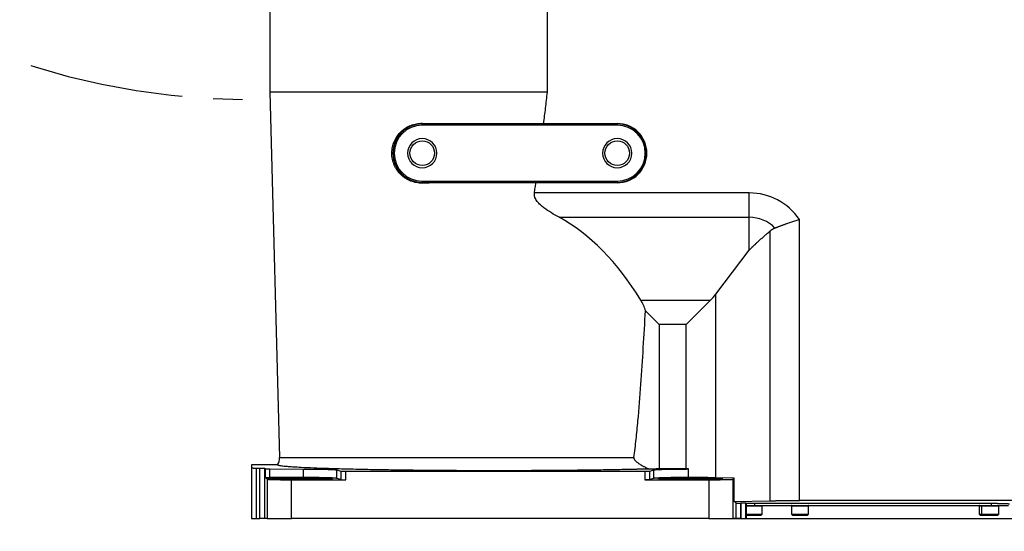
# Model space of a CAD drawing. Extents: x 0 to 841, y 0 to 594.
# Tile 45 of 65: x 662 to 702, y 297 to 318. Entities that reach past the tile are written whole.
import ezdxf

# ---------------------------------------------------------------- set-up
doc = ezdxf.new("R2010")
doc.units = 0
doc.linetypes.add('CENTER', pattern=[10.16, 6.35, -1.27, 1.27, -1.27])
doc.layers.get('0').update_dxf_attribs({"linetype": 'CONTINUOUS'})
doc.styles.add('SLDTEXTSTYLE1', font='TXT', dxfattribs={"width": 0.75})
doc.dimstyles.new('SLDDIMSTYLE0', dxfattribs={"dimtxt": 3.5, "dimasz": 3.556, "dimexe": 0, "dimexo": 0.0625, "dimgap": 0.875, "dimtad": 1, "dimdec": 1, "dimlfac": 10, "dimrnd": 1e-09, "dimzin": 12, "dimtxsty": 'SLDTEXTSTYLE1', "dimsah": 1, "dimcen": 0, "dimazin": 3, "dimtfac": 1, "dimtdec": 1, "dimtofl": 0, "dimtmove": 0, "dimatfit": 3, "dimtolj": 1, "dimtzin": 12})
doc.dimstyles.new('SLDDIMSTYLE1', dxfattribs={"dimtxt": 3.5, "dimasz": 3.556, "dimexe": 0, "dimexo": 0.0625, "dimgap": 0.875, "dimtad": 1, "dimdec": 4, "dimlfac": 10, "dimzin": 12, "dimtxsty": 'SLDTEXTSTYLE1', "dimsah": 1, "dimcen": 0.09, "dimazin": 3, "dimtfac": 1, "dimtofl": 0, "dimtmove": 0, "dimatfit": 3, "dimtolj": 1, "dimtzin": 12})
doc.dimstyles.new('SLDDIMSTYLE3', dxfattribs={"dimtxt": 3.5, "dimasz": 3.556, "dimexe": 0, "dimexo": 0.0625, "dimgap": 0.875, "dimtad": 1, "dimdec": 1, "dimlfac": 10, "dimrnd": 1e-09, "dimzin": 12, "dimtxsty": 'SLDTEXTSTYLE1', "dimsah": 1, "dimcen": 0.09, "dimazin": 3, "dimtfac": 1, "dimtdec": 1, "dimtofl": 0, "dimtmove": 0, "dimatfit": 3, "dimtolj": 1, "dimtzin": 12})
doc.dimstyles.new('SLDDIMSTYLE4', dxfattribs={"dimtxt": 3.5, "dimasz": 3.556, "dimexe": 0, "dimexo": 0.0625, "dimgap": 0.875, "dimtad": 1, "dimlfac": 10, "dimrnd": 1e-09, "dimzin": 12, "dimtxsty": 'SLDTEXTSTYLE1', "dimsah": 1, "dimcen": 0.09, "dimazin": 3, "dimtfac": 1, "dimtofl": 0, "dimtmove": 0, "dimatfit": 3, "dimtolj": 1, "dimtzin": 12})
doc.dimstyles.new('SLDDIMSTYLE5', dxfattribs={"dimtxt": 3.5, "dimasz": 3.556, "dimexe": 0, "dimexo": 0.0625, "dimgap": 0.875, "dimtad": 1, "dimdec": 1, "dimlfac": 10, "dimrnd": 1e-09, "dimzin": 12, "dimtxsty": 'SLDTEXTSTYLE1', "dimsah": 1, "dimcen": 0.09, "dimazin": 3, "dimtfac": 1, "dimtofl": 0, "dimtmove": 0, "dimatfit": 3, "dimtolj": 1, "dimtzin": 12})

# ---------------------------------------------------------------- blocks, each defined once
blk = doc.blocks.new('_D')
at = {"color": 2, "linetype": 'CONTINUOUS'}
for q in [(671.459, 344.238), (521.278, 303.997)]:
    blk.add_line((545.831, 310.576), q, dxfattribs=at)
blk.add_solid([(545.831, 310.576), (542.298, 310.024), (542.495, 309.288)], dxfattribs=at)
at = {"color": 2, "linetype": 'CONTINUOUS', "insert": (520.111, 308.355, 0.01), "char_height": 3.5, "attachment_point": 1, "rotation": 15, "style": 'SLDTEXTSTYLE1'}
blk.add_mtext('R1300.6', dxfattribs=at)
blk = doc.blocks.new('_D_1')
at = {"color": 2, "linetype": 'CONTINUOUS'}
for p, q in [((671.459, 425.396), (671.459, 506.849)), ((578.786, 251.565), (556.476, 229.255))]:
    blk.add_line(p, q, dxfattribs=at)
blk.add_arc((671.459, 344.238), 161.611, 90, 225, dxfattribs=at)
for points in [[(671.459, 505.849), (667.899, 506.191), (667.908, 505.429)], [(557.183, 229.962), (554.969, 232.77), (554.424, 232.237)]]:
    blk.add_solid(points, dxfattribs=at)
at = {"color": 2, "linetype": 'CONTINUOUS', "char_height": 3.5, "attachment_point": 1, "rotation": 73.555, "style": 'SLDTEXTSTYLE1'}
for s, insert in [('135°', (510.989, 387.395, 0.01)), ('-', (510.55, 385.907, 0.01))]:
    blk.add_mtext(s, dxfattribs=dict(at, insert=insert))
blk = doc.blocks.new('_D_4')
at = {"color": 2, "linetype": 'CONTINUOUS'}
for p, q in [((737.387, 317.518), (799.11, 317.518)), ((798.11, 317.518), (798.11, 297.038)), ((692.747, 297.038), (799.11, 297.038))]:
    blk.add_line(p, q, dxfattribs=at)
for points in [[(798.11, 317.518), (797.729, 313.962), (798.491, 313.962)], [(798.11, 297.038), (798.491, 300.594), (797.729, 300.594)]]:
    blk.add_solid(points, dxfattribs=at)
at = {"color": 2, "linetype": 'CONTINUOUS', "insert": (793.598, 300.911, 0.01), "char_height": 3.5, "attachment_point": 1, "rotation": 90, "style": 'SLDTEXTSTYLE1'}
blk.add_mtext('204.8', dxfattribs=at)
blk = doc.blocks.new('_D_11')
at = {"color": 2, "linetype": 'CONTINUOUS'}
for p, q in [((692.747, 297.038), (811.11, 297.038)), ((810.11, 254.188), (810.11, 297.038)), ((674.341, 254.188), (811.11, 254.188))]:
    blk.add_line(p, q, dxfattribs=at)
for points in [[(810.11, 297.038), (809.729, 293.482), (810.491, 293.482)], [(810.11, 254.188), (810.491, 257.744), (809.729, 257.744)]]:
    blk.add_solid(points, dxfattribs=at)
at = {"color": 2, "linetype": 'CONTINUOUS', "insert": (805.598, 269.219, 0.01), "char_height": 3.5, "attachment_point": 1, "rotation": 90, "style": 'SLDTEXTSTYLE1'}
blk.add_mtext('428.5', dxfattribs=at)
blk = doc.blocks.new('_D_12')
at = {"color": 2, "linetype": 'CONTINUOUS'}
for p, q in [((692.747, 297.038), (823.11, 297.038)), ((822.11, 233.216), (822.11, 297.038)), ((626.497, 233.216), (823.11, 233.216))]:
    blk.add_line(p, q, dxfattribs=at)
for points in [[(822.11, 297.038), (821.729, 293.482), (822.491, 293.482)], [(822.11, 233.216), (822.491, 236.772), (821.729, 236.772)]]:
    blk.add_solid(points, dxfattribs=at)
at = {"color": 2, "linetype": 'CONTINUOUS', "insert": (817.598, 256.434, 0.01), "char_height": 3.5, "attachment_point": 1, "rotation": 90, "style": 'SLDTEXTSTYLE1'}
blk.add_mtext('638.3', dxfattribs=at)
blk = doc.blocks.new('_D_13')
at = {"color": 2, "linetype": 'CONTINUOUS'}
for p, q in [((672.459, 474.298), (823.11, 474.298)), ((822.11, 474.298), (822.11, 297.038)), ((691.223, 297.038), (823.11, 297.038))]:
    blk.add_line(p, q, dxfattribs=at)
for points in [[(822.11, 474.298), (821.729, 470.742), (822.491, 470.742)], [(822.11, 297.038), (822.491, 300.594), (821.729, 300.594)]]:
    blk.add_solid(points, dxfattribs=at)
at = {"color": 2, "linetype": 'CONTINUOUS', "insert": (817.598, 411.728, 0.01), "char_height": 3.5, "attachment_point": 1, "rotation": 90, "style": 'SLDTEXTSTYLE1'}
blk.add_mtext('1772.6', dxfattribs=at)
blk = doc.blocks.new('_D_19')
at = {"color": 2, "linetype": 'CONTINUOUS'}
for p, q in [((683.347, 344.238), (811.11, 344.238)), ((810.11, 297.038), (810.11, 344.238)), ((692.747, 297.038), (811.11, 297.038))]:
    blk.add_line(p, q, dxfattribs=at)
for points in [[(810.11, 344.238), (809.729, 340.682), (810.491, 340.682)], [(810.11, 297.038), (810.491, 300.594), (809.729, 300.594)]]:
    blk.add_solid(points, dxfattribs=at)
at = {"color": 2, "linetype": 'CONTINUOUS', "insert": (805.598, 314.207, -0.425), "char_height": 3.5, "attachment_point": 1, "rotation": 90, "style": 'SLDTEXTSTYLE1'}
blk.add_mtext('472', dxfattribs=at)

msp = doc.modelspace()

# ---------------------------------------------------------------- linework, layer by layer
at = {"color": 7, "linetype": 'CONTINUOUS'}
for p, q in [((672.209403, 321.738075), (672.209403, 314.538075)), ((683.595404, 314.538075), (683.595404, 321.668075)), ((672.209403, 314.538075), (672.602208, 299.537472)), ((683.595404, 314.538075), (672.209403, 314.538075)), ((678.459403, 313.23982), (678.459403, 313.265496)), ((678.459403, 313.188075), (678.459403, 313.23982)), ((686.459403, 313.23982), (678.459403, 313.23982)), ((686.459403, 313.188075), (678.459403, 313.188075)), ((683.444929, 313.255535), (686.459403, 313.255535)), ((686.459403, 313.255535), (686.459403, 313.23982)), ((686.459403, 313.23982), (686.459403, 313.188075)), ((678.459403, 310.888075), (686.459403, 310.888075)), ((678.459403, 310.83633), (678.459403, 310.888075)), ((678.459403, 310.83633), (686.459403, 310.83633)), ((678.459403, 310.808276), (678.459403, 310.83633)), ((686.459403, 310.820614), (683.124063, 310.820614)), ((686.459403, 310.888075), (686.459403, 310.83633)), ((686.459403, 310.83633), (686.459403, 310.820614)), ((691.879403, 310.403973), (683.062992, 310.403973)), ((691.879403, 309.403973), (691.879403, 310.403973)), ((684.075641, 309.403973), (691.879403, 309.403973)), ((691.879403, 308.054514), (691.879403, 309.403973)), ((693.932264, 297.773748), (693.932264, 309.316136)), ((692.723371, 308.83231), (692.723371, 297.763098)), ((690.500493, 306.242387), (691.879403, 308.054514)), ((690.500493, 298.707216), (690.500493, 306.242387)), ((687.432019, 306.002049), (690.291601, 306.002049)), ((690.291601, 306.002049), (689.291601, 305.002049)), ((688.186631, 305.002049), (687.619726, 305.568955)), ((688.186631, 305.002049), (688.186631, 299.067866)), ((689.291601, 305.002049), (688.186631, 305.002049)), ((689.291601, 299.067866), (689.291601, 305.002049)), ((672.522578, 299.237886), (671.459403, 299.237886)), ((671.459403, 299.237886), (671.459403, 299.237698)), ((671.459403, 299.237698), (671.459403, 299.112382)), ((672.522578, 299.237698), (671.459403, 299.237698)), ((671.459403, 299.112382), (671.459403, 297.038075)), ((671.659403, 299.107145), (671.795501, 299.107145)), ((671.659403, 297.038075), (671.659403, 299.107145)), ((671.795501, 297.038075), (671.795501, 299.107145)), ((671.995433, 299.102045), (672.021505, 299.075972)), ((671.995433, 297.038075), (671.995433, 299.102045)), ((672.021505, 299.075972), (672.021505, 298.725972)), ((672.204006, 299.070892), (673.590137, 299.067717)), ((672.204006, 298.720892), (672.204006, 299.070892)), ((673.590137, 298.717717), (673.590137, 299.067717)), ((674.953695, 299.032011), (675.124137, 298.980996)), ((674.953695, 298.682011), (674.953695, 299.032011)), ((675.124137, 298.980996), (675.124137, 298.630996)), ((675.323376, 298.626215), (675.323376, 298.976215)), ((675.323376, 298.976215), (687.59543, 298.976215)), ((687.59543, 298.976215), (687.59543, 298.626215)), ((687.794669, 298.980996), (687.965111, 299.032011)), ((687.794669, 298.630996), (687.794669, 298.980996)), ((687.965111, 298.682011), (687.965111, 299.032011)), ((689.291601, 299.067866), (688.186631, 299.067866)), ((689.381529, 298.717813), (689.381529, 299.067813)), ((672.021505, 298.725972), (672.095762, 298.651716)), ((672.095762, 298.651716), (672.095762, 297.038075)), ((673.590137, 298.717717), (672.204006, 298.720892)), ((673.095419, 297.038075), (673.095419, 298.626215)), ((673.095419, 298.626215), (675.323376, 298.626215)), ((675.124137, 298.630996), (674.953695, 298.682011)), ((687.59543, 298.626215), (690.223387, 298.626215)), ((687.965111, 298.682011), (687.794669, 298.630996)), ((690.223387, 298.626215), (690.223387, 297.038075)), ((691.263387, 298.692059), (690.500493, 298.707216)), ((691.223044, 298.651716), (691.263387, 298.692059)), ((691.223044, 297.038075), (691.223044, 298.651716)), ((691.263387, 297.734091), (691.263387, 298.692059)), ((691.263387, 297.734091), (692.723371, 297.763098)), ((691.323373, 297.674104), (691.263387, 297.734091)), ((703.159403, 297.773748), (693.932264, 297.773748)), ((691.323373, 297.674104), (691.323373, 297.038075)), ((691.523305, 297.669004), (691.533642, 297.669004)), ((691.523305, 297.669004), (691.523305, 297.038075)), ((691.533642, 297.669004), (691.533642, 297.038075)), ((691.747138, 297.65034), (691.733574, 297.663904)), ((691.733574, 297.038075), (691.733574, 297.663904)), ((691.747138, 297.65034), (691.747138, 297.038075)), ((691.747138, 297.568075), (692.109403, 297.568075)), ((702.059403, 297.650674), (691.859403, 297.650674)), ((692.109403, 297.568075), (701.809403, 297.568075)), ((692.409403, 297.208075), (692.409403, 297.558075)), ((693.609403, 297.558075), (693.609403, 297.208075)), ((694.309403, 297.208075), (694.309403, 297.558075)), ((701.309403, 297.558075), (701.309403, 297.208075)), ((701.409403, 297.558075), (701.409403, 297.208075)), ((701.809403, 297.568075), (702.509403, 297.568075)), ((702.109403, 297.208075), (702.109403, 297.558075)), ((671.459403, 297.038075), (671.659403, 297.038075)), ((671.659403, 297.038075), (671.795501, 297.038075)), ((671.995433, 297.038075), (671.795501, 297.038075)), ((672.095762, 297.038075), (671.995433, 297.038075)), ((672.095762, 297.038075), (673.095419, 297.038075)), ((690.223387, 297.038075), (673.095419, 297.038075)), ((690.223387, 297.038075), (691.223044, 297.038075)), ((691.323373, 297.038075), (691.223044, 297.038075)), ((691.523305, 297.038075), (691.323373, 297.038075)), ((691.523305, 297.038075), (691.533642, 297.038075)), ((691.533642, 297.038075), (691.733574, 297.038075)), ((691.747138, 297.038075), (691.733574, 297.038075)), ((691.747138, 297.208075), (692.409403, 297.208075)), ((691.747138, 297.17034), (691.749403, 297.168075)), ((691.749403, 297.168075), (692.059403, 297.168075)), ((692.059403, 297.168075), (692.369403, 297.168075)), ((692.369403, 297.168075), (692.409403, 297.208075)), ((693.609403, 297.208075), (693.649403, 297.168075)), ((693.609403, 297.208075), (694.309403, 297.208075)), ((693.649403, 297.168075), (693.959403, 297.168075)), ((693.959403, 297.168075), (694.269403, 297.168075)), ((694.269403, 297.168075), (694.309403, 297.208075)), ((701.309403, 297.208075), (701.349403, 297.168075)), ((701.309403, 297.208075), (701.409403, 297.208075)), ((701.349403, 297.168075), (701.449403, 297.168075)), ((701.409403, 297.208075), (701.449403, 297.168075)), ((701.409403, 297.208075), (702.109403, 297.208075)), ((701.449403, 297.168075), (701.759403, 297.168075)), ((701.759403, 297.168075), (702.069403, 297.168075)), ((702.069403, 297.168075), (702.109403, 297.208075))]:
    msp.add_line(p, q, dxfattribs=at)
at = {"color": 8, "linetype": 'CONTINUOUS'}
for p, q in [((672.602208, 299.537472), (687.139631, 299.537472)), ((691.747138, 297.558075), (692.409403, 297.558075)), ((692.109403, 297.568075), (692.109403, 297.650674)), ((693.609403, 297.558075), (694.309403, 297.558075)), ((701.309403, 297.558075), (701.409403, 297.558075)), ((701.409403, 297.558075), (702.109403, 297.558075)), ((701.809403, 297.568075), (701.809403, 297.650674))]:
    msp.add_line(p, q, dxfattribs=at)
at = {"color": 7, "linetype": 'CONTINUOUS'}
for centre in [(678.459403, 312.038075), (686.459403, 312.038075)]:
    msp.add_circle(centre, 0.5053, dxfattribs=at)
at = {"color": 1, "linetype": 'CONTINUOUS'}
for centre, radius, start, end in [((671.459403, 344.238075), 130.06, 35, 225), ((721.06835, 299.98729), 66.147, 169.29094437, 223.81922964)]:
    msp.add_arc(centre, radius, start, end, dxfattribs=at)
at = {"color": 2, "linetype": 'CENTER'}
msp.add_arc((671.459403, 344.238075), 29.9995, 97.1880642, 269.2752867, dxfattribs=at)
at = {"color": 7, "linetype": 'CONTINUOUS'}
for centre, radius, start, end in [((678.459403, 312.038075), 1.201745, 90, 270), ((678.459403, 312.038075), 1.15, 90, 270), ((686.459403, 312.038075), 1.21746, 270, 90), ((686.459403, 312.038075), 1.201745, 270, 90), ((686.459403, 312.038075), 1.15, 270, 90), ((678.459403, 312.038075), 0.6, 0, 180), ((686.459403, 312.038075), 0.6, 0, 180), ((678.459403, 312.038075), 0.6, 180, 0), ((686.459403, 312.038075), 0.6, 180, 0), ((691.879403, 307.923075), 1.480898, 44.6868608, 90), ((672.052396, 299.523075), 0.55, 328.7716491, 1.5), ((692.399403, 297.558075), 0.01, 0, 90), ((693.619403, 297.558075), 0.01, 90, 180), ((694.299403, 297.558075), 0.01, 0, 90), ((701.319403, 297.558075), 0.01, 90, 180), ((701.419403, 297.558075), 0.01, 90, 180), ((702.099403, 297.558075), 0.01, 0, 90)]:
    msp.add_arc(centre, radius, start, end, dxfattribs=at)
for centre, major_axis, ratio, start_param, end_param in [((681.459403, 313.570117), (9.224649, 0), 0.034920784, 4.38114925, 4.929327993), ((681.459403, 310.506619), (9.144429, 0), 0.034920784, 1.387734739, 1.905054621), ((681.459403, 294.966015), (0, 15.133772), 0.576756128, 5.529588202, 5.978770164), ((689.291601, 309.002049), (0, 3.464102), 0.577350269, 3.665191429, 3.790663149)]:
    msp.add_ellipse(centre, major_axis=major_axis, ratio=ratio, start_param=start_param, end_param=end_param, dxfattribs=at)
for points, knots in [([(683.444929, 313.255535), (683.457509, 313.35957), (683.482893, 313.569505), (683.52045, 313.887309), (683.558114, 314.210778), (683.582903, 314.428353), (683.595404, 314.538075)], [0, 0, 0, 0, 0.243450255, 0.491266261, 0.74344915, 1, 1, 1, 1]), ([(678.459403, 310.808276), (678.378752, 310.807298), (678.299616, 310.814157), (678.183032, 310.835499), (678.144527, 310.84447), (678.068226, 310.866172), (678.030243, 310.878981), (677.918927, 310.922659), (677.848405, 310.95854), (677.74797, 311.022444), (677.715389, 311.045438), (677.652071, 311.094964), (677.621261, 311.121595), (677.533675, 311.205212), (677.481008, 311.266354), (677.410778, 311.36656), (677.38884, 311.401388), (677.348096, 311.474113), (677.329541, 311.5116), (677.279976, 311.626016), (677.254674, 311.705447), (677.228938, 311.829629), (677.222411, 311.872054), (677.213892, 311.956931), (677.211849, 311.999591), (677.212431, 312.127855), (677.221666, 312.211449), (677.256704, 312.375078), (677.282966, 312.45576), (677.349463, 312.606579), (677.389742, 312.67757), (677.484083, 312.811097), (677.536781, 312.871689), (677.62341, 312.953951), (677.653572, 312.979934), (677.7165, 313.02903), (677.749191, 313.052056), (677.849345, 313.115645), (677.919425, 313.151217), (678.029589, 313.194488), (678.067298, 313.207257), (678.143817, 313.229089), (678.182426, 313.23811), (678.299303, 313.259572), (678.378612, 313.266466), (678.459403, 313.265496)], [0, 0, 0, 0, 0.0625, 0.0625, 0.09375, 0.09375, 0.125, 0.125, 0.1875, 0.1875, 0.21875, 0.21875, 0.25, 0.25, 0.3125, 0.3125, 0.34375, 0.34375, 0.375, 0.375, 0.4375, 0.4375, 0.46875, 0.46875, 0.5, 0.5, 0.5625, 0.5625, 0.625, 0.625, 0.6875, 0.6875, 0.75, 0.75, 0.78125, 0.78125, 0.8125, 0.8125, 0.875, 0.875, 0.90625, 0.90625, 0.9375, 0.9375, 1, 1, 1, 1]), ([(683.062992, 310.403973), (683.073213, 310.472772), (683.093841, 310.611613), (683.113929, 310.750532), (683.124063, 310.820614)], [0, 0, 0, 0, 0.495523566, 1, 1, 1, 1]), ([(684.075641, 309.403973), (683.968497, 309.462338), (683.86242, 309.523217), (683.654089, 309.652438), (683.551703, 309.720583), (683.404382, 309.833416), (683.356337, 309.872824), (683.264011, 309.957683), (683.219604, 310.003191), (683.160773, 310.077609), (683.142309, 310.103714), (683.109787, 310.157977), (683.095692, 310.186123), (683.079031, 310.230432), (683.074229, 310.245552), (683.066417, 310.276627), (683.063437, 310.292562), (683.057766, 310.340104), (683.058212, 310.371957), (683.062992, 310.403973)], [0, 0, 0, 0, 0.25, 0.25, 0.5, 0.5, 0.625, 0.625, 0.75, 0.75, 0.8125, 0.8125, 0.875, 0.875, 0.90625, 0.90625, 0.9375, 0.9375, 1, 1, 1, 1]), ([(692.932264, 308.964489), (692.945363, 308.96985), (692.971706, 308.980631), (693.012087, 308.996845), (693.053372, 309.013191), (693.095603, 309.029658), (693.138761, 309.046235), (693.182841, 309.062915), (693.227832, 309.079687), (693.273722, 309.096544), (693.320494, 309.113475), (693.368133, 309.130472), (693.426786, 309.151101), (693.497123, 309.175401), (693.579801, 309.20335), (693.664834, 309.231479), (693.752105, 309.259724), (693.841461, 309.288073), (693.901819, 309.306727), (693.932264, 309.316136)], [0, 0, 0, 0, 0.04343442, 0.087346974, 0.13173605, 0.176599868, 0.221936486, 0.267743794, 0.314019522, 0.360761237, 0.407966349, 0.455632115, 0.503755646, 0.582602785, 0.663008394, 0.744962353, 0.828453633, 0.913470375, 1, 1, 1, 1]), ([(691.879403, 308.054514), (691.883756, 308.060119), (691.892942, 308.071944), (691.908049, 308.089846), (691.928056, 308.112459), (691.954165, 308.140553), (691.995721, 308.182908), (692.054081, 308.239438), (692.129507, 308.309614), (692.217295, 308.389157), (692.338792, 308.497368), (692.468382, 308.610923), (692.605402, 308.73021), (692.682357, 308.796813), (692.723371, 308.83231)], [0, 0, 0, 0, 0.017853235, 0.037671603, 0.059444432, 0.094890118, 0.136169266, 0.212652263, 0.305906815, 0.404952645, 0.522597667, 0.732402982, 0.857380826, 1, 1, 1, 1]), ([(692.932264, 308.964489), (692.925214, 308.961512), (692.910985, 308.955504), (692.889957, 308.945441), (692.86893, 308.934519), (692.847947, 308.922663), (692.827003, 308.909894), (692.806109, 308.896205), (692.785268, 308.881602), (692.764497, 308.866072), (692.74376, 308.849661), (692.730214, 308.838133), (692.723371, 308.83231)], [0, 0, 0, 0, 0.0915847, 0.18483751, 0.279841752, 0.376676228, 0.475415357, 0.576129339, 0.678884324, 0.783742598, 0.890762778, 1, 1, 1, 1]), ([(687.619726, 305.568955), (687.597689, 305.64837), (687.570791, 305.723886), (687.508062, 305.868025), (687.472222, 305.936641), (687.432019, 306.002049)], [0, 0, 0, 0, 0.5, 0.5, 1, 1, 1, 1]), ([(687.139631, 299.537472), (687.158826, 299.661997), (687.175681, 299.786811), (687.207037, 300.036733), (687.221479, 300.161847), (687.262476, 300.537479), (687.286746, 300.78828), (687.354771, 301.541278), (687.393764, 302.044067), (687.466146, 303.050342), (687.499309, 303.553888), (687.562009, 304.561231), (687.591502, 305.065044), (687.619726, 305.568955)], [0, 0, 0, 0, 0.0625, 0.0625, 0.125, 0.125, 0.25, 0.25, 0.5, 0.5, 0.75, 0.75, 1, 1, 1, 1]), ([(687.139631, 299.537472), (687.139319, 299.535114), (687.138687, 299.530343), (687.138634, 299.525516), (687.138607, 299.523075)], [0, 0, 0, 0, 0.494344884, 1, 1, 1, 1]), ([(687.138607, 299.523075), (687.138704, 299.520196), (687.1389, 299.514395), (687.140158, 299.505704), (687.14212, 299.496988), (687.144856, 299.48825), (687.148346, 299.479495), (687.153918, 299.467969), (687.162896, 299.453377), (687.177094, 299.434535), (687.195655, 299.413526), (687.220133, 299.389536), (687.25146, 299.362486), (687.291067, 299.331373), (687.342813, 299.294362), (687.410945, 299.249823), (687.479552, 299.209449), (687.541329, 299.176108), (687.595193, 299.14862), (687.655664, 299.120053), (687.721614, 299.091474), (687.765264, 299.074844), (687.786359, 299.066807)], [0, 0, 0, 0, 0.010076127, 0.020303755, 0.030779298, 0.041592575, 0.052825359, 0.064550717, 0.087868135, 0.115555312, 0.152154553, 0.192804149, 0.2447228, 0.308785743, 0.383030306, 0.484132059, 0.61285074, 0.677298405, 0.741565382, 0.833275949, 0.919425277, 1, 1, 1, 1]), ([(671.459403, 299.112382), (671.459484, 299.112267), (671.459645, 299.112039), (671.460942, 299.111699), (671.463014, 299.111364), (671.465935, 299.111034), (671.469685, 299.11071), (671.474271, 299.11039), (671.482369, 299.10992), (671.495894, 299.109323), (671.518919, 299.108614), (671.548373, 299.107981), (671.579962, 299.10755), (671.608853, 299.1073), (671.633913, 299.107169), (671.650879, 299.107153), (671.659403, 299.107145)], [0, 0, 0, 0, 0.041914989, 0.083381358, 0.124573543, 0.165669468, 0.206848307, 0.248288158, 0.290163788, 0.395095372, 0.50018177, 0.628425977, 0.756826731, 0.837994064, 0.91860762, 1, 1, 1, 1]), ([(671.795501, 299.107145), (671.800151, 299.107143), (671.80941, 299.107138), (671.823194, 299.107099), (671.836791, 299.107037), (671.850198, 299.10695), (671.863415, 299.106838), (671.883032, 299.106633), (671.908071, 299.106272), (671.935762, 299.105679), (671.959162, 299.104969), (671.975906, 299.104219), (671.986966, 299.103478), (671.993625, 299.10277), (671.994828, 299.102287), (671.995433, 299.102045)], [0, 0, 0, 0, 0.045175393, 0.089953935, 0.134551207, 0.179185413, 0.224074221, 0.269431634, 0.384413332, 0.500053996, 0.615360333, 0.730692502, 0.820743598, 0.90993055, 1, 1, 1, 1]), ([(672.021505, 299.075972), (672.021721, 299.07585), (672.022151, 299.075605), (672.024009, 299.075243), (672.026756, 299.074886), (672.030476, 299.074536), (672.035149, 299.074191), (672.042992, 299.073719), (672.055651, 299.073141), (672.076531, 299.072463), (672.10313, 299.071847), (672.131604, 299.071407), (672.157786, 299.071132), (672.18057, 299.070967), (672.196172, 299.070917), (672.204006, 299.070892)], [0, 0, 0, 0, 0.0483169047, 0.0961549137, 0.1437469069, 0.1913293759, 0.2391389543, 0.2874089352, 0.3936900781, 0.5001438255, 0.6286877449, 0.7574054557, 0.838338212, 0.9188243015, 1, 1, 1, 1]), ([(681.459403, 298.995845), (681.428532, 298.995848), (681.366784, 298.995853), (681.274162, 298.995895), (681.181532, 298.995961), (681.088896, 298.996055), (680.996253, 298.996175), (680.903604, 298.996322), (680.810948, 298.996496), (680.718285, 298.996697), (680.511653, 298.997203), (680.191728, 298.99825), (679.768696, 299.000216), (679.356567, 299.002684), (678.941493, 299.00572), (678.517459, 299.009425), (678.009863, 299.014644), (677.403099, 299.022122), (676.679149, 299.033117), (675.898965, 299.047834), (675.169086, 299.06516), (674.528471, 299.08406), (673.969114, 299.104255), (673.518381, 299.124816), (673.203857, 299.143141), (673.002055, 299.157436), (672.859177, 299.169522), (672.742845, 299.181552), (672.653628, 299.193253), (672.587888, 299.204819), (672.553395, 299.213846), (672.536364, 299.220514), (672.528348, 299.224806), (672.523345, 299.229102), (672.521087, 299.233399), (672.522081, 299.236265), (672.522578, 299.237698)], [0, 0, 0, 0, 0.006485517, 0.012972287, 0.019461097, 0.025952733, 0.032447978, 0.038947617, 0.045452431, 0.0519632, 0.058480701, 0.089052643, 0.119664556, 0.148704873, 0.177839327, 0.210173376, 0.242575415, 0.292361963, 0.350916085, 0.418163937, 0.494022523, 0.557402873, 0.620632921, 0.693902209, 0.747216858, 0.781688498, 0.816154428, 0.84869987, 0.881240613, 0.911877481, 0.942510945, 0.954012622, 0.965508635, 0.977002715, 0.988498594, 1, 1, 1, 1]), ([(673.590137, 299.067717), (673.602292, 299.067687), (673.626585, 299.067626), (673.662883, 299.067507), (673.699032, 299.067366), (673.735024, 299.067201), (673.770862, 299.067014), (673.806544, 299.066804), (673.842072, 299.06657), (673.907967, 299.066093), (674.002964, 299.065252), (674.121496, 299.063886), (674.232974, 299.062293), (674.369628, 299.059935), (674.524741, 299.056481), (674.656574, 299.05242), (674.746606, 299.048842), (674.807414, 299.045924), (674.859598, 299.042819), (674.89559, 299.040029), (674.919276, 299.037681), (674.934419, 299.035807), (674.946295, 299.033917), (674.951227, 299.032647), (674.953695, 299.032011)], [0, 0, 0, 0, 0.017492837, 0.034958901, 0.052408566, 0.069852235, 0.087300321, 0.104763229, 0.12225134, 0.139774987, 0.202720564, 0.265716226, 0.325104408, 0.384475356, 0.499987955, 0.615504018, 0.674829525, 0.734272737, 0.797223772, 0.860226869, 0.895218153, 0.930121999, 0.965021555, 1, 1, 1, 1]), ([(675.124137, 298.980996), (675.124638, 298.980874), (675.125635, 298.980632), (675.128327, 298.980273), (675.13189, 298.979922), (675.136406, 298.979579), (675.141855, 298.979243), (675.150973, 298.978774), (675.165521, 298.978198), (675.188928, 298.97754), (675.217845, 298.976965), (675.247995, 298.976579), (675.275441, 298.976355), (675.299224, 298.976237), (675.315302, 298.976223), (675.323376, 298.976215)], [0, 0, 0, 0, 0.047380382, 0.094292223, 0.140963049, 0.187623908, 0.234506, 0.281837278, 0.390903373, 0.500139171, 0.628002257, 0.756036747, 0.83743893, 0.918360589, 1, 1, 1, 1]), ([(687.786359, 299.066807), (687.763166, 299.066189), (687.716793, 299.064955), (687.646285, 299.063129), (687.57511, 299.061323), (687.503198, 299.059538), (687.430567, 299.057774), (687.357214, 299.05603), (687.283139, 299.054307), (687.208341, 299.052605), (687.132822, 299.050924), (686.977521, 299.047542), (686.737828, 299.042609), (686.386446, 299.036022), (686.002744, 299.029545), (685.604202, 299.023577), (685.214744, 299.018395), (684.820892, 299.013741), (684.403167, 299.009438), (683.977627, 299.005719), (683.563008, 299.002686), (683.238596, 299.000742), (682.991101, 298.999487), (682.821732, 298.998719), (682.652156, 298.998042), (682.482374, 298.997455), (682.312384, 298.996959), (682.142187, 298.996552), (681.971784, 298.996236), (681.801174, 298.996012), (681.630357, 298.995871), (681.516403, 298.995854), (681.459403, 298.995845)], [0, 0, 0, 0, 0.014039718, 0.02807204, 0.042098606, 0.056121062, 0.070141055, 0.08416023, 0.098180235, 0.112202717, 0.126229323, 0.140261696, 0.197957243, 0.255607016, 0.323671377, 0.391674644, 0.450423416, 0.509059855, 0.575045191, 0.640889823, 0.69941409, 0.757729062, 0.782105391, 0.806422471, 0.830690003, 0.85491775, 0.879115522, 0.903293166, 0.927460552, 0.951627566, 0.975804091, 1, 1, 1, 1]), ([(687.59543, 298.976215), (687.600284, 298.976218), (687.609952, 298.976223), (687.624347, 298.976266), (687.638547, 298.976333), (687.652553, 298.976429), (687.673683, 298.976616), (687.700948, 298.976964), (687.729853, 298.977539), (687.753273, 298.978198), (687.770392, 298.978875), (687.782794, 298.979572), (687.791152, 298.980271), (687.793492, 298.980754), (687.794669, 298.980996)], [0, 0, 0, 0, 0.049101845, 0.097803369, 0.146361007, 0.195033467, 0.244077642, 0.371942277, 0.499989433, 0.609061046, 0.718315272, 0.812394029, 0.905672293, 1, 1, 1, 1]), ([(688.186631, 299.067866), (688.171671, 299.067864), (688.141775, 299.067859), (688.096987, 299.067818), (688.052299, 299.067753), (688.007712, 299.067661), (687.963226, 299.067543), (687.91884, 299.067399), (687.874559, 299.067229), (687.830365, 299.067034), (687.801036, 299.066882), (687.786359, 299.066807)], [0, 0, 0, 0, 0.111370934, 0.222546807, 0.333583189, 0.444535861, 0.55546073, 0.666413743, 0.777450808, 0.888627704, 1, 1, 1, 1]), ([(687.965111, 299.032011), (687.9663, 299.032339), (687.968675, 299.032995), (687.973428, 299.033975), (687.979048, 299.034951), (687.985621, 299.035922), (687.993123, 299.036889), (688.00156, 299.037851), (688.010933, 299.03881), (688.030052, 299.040579), (688.063688, 299.043125), (688.118269, 299.046291), (688.181817, 299.049259), (688.275652, 299.052883), (688.412851, 299.056975), (688.573848, 299.060421), (688.715455, 299.062749), (688.830954, 299.064307), (688.953743, 299.065625), (689.064138, 299.066512), (689.15709, 299.067077), (689.231372, 299.067426), (689.306203, 299.067682), (689.356401, 299.067769), (689.381529, 299.067813)], [0, 0, 0, 0, 0.017600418, 0.035172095, 0.052726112, 0.070273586, 0.087825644, 0.105393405, 0.122987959, 0.140620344, 0.203570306, 0.266564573, 0.325788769, 0.384986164, 0.500023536, 0.61505726, 0.674202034, 0.733468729, 0.796408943, 0.859399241, 0.894603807, 0.92971269, 0.964815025, 1, 1, 1, 1]), ([(689.381529, 299.067813), (689.366547, 299.067829), (689.336582, 299.067859), (689.306594, 299.067864), (689.291601, 299.067866)], [0, 0, 0, 0, 0.500000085, 1, 1, 1, 1]), ([(672.021505, 298.725972), (672.021728, 298.725848), (672.022165, 298.725604), (672.024035, 298.72525), (672.026653, 298.724913), (672.029994, 298.724595), (672.033927, 298.724294), (672.038354, 298.72401), (672.043175, 298.723745), (672.048297, 298.723497), (672.053633, 298.723267), (672.059102, 298.723054), (672.064631, 298.72286), (672.070151, 298.722682), (672.080714, 298.722374), (672.097641, 298.721973), (672.122524, 298.72154), (672.148957, 298.721215), (672.176215, 298.720987), (672.194819, 298.720924), (672.204006, 298.720892)], [0, 0, 0, 0, 0.049047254, 0.096333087, 0.141857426, 0.185620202, 0.22762135, 0.267860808, 0.306338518, 0.343054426, 0.378008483, 0.411200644, 0.44263087, 0.472299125, 0.500205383, 0.604912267, 0.707244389, 0.807202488, 0.904787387, 1, 1, 1, 1]), ([(672.095762, 298.651716), (672.096108, 298.651455), (672.096801, 298.650934), (672.098956, 298.650155), (672.10193, 298.64938), (672.1058, 298.648607), (672.110547, 298.647839), (672.116175, 298.647073), (672.122683, 298.646311), (672.134907, 298.645056), (672.155931, 298.643329), (672.190882, 298.641152), (672.233844, 298.639034), (672.299127, 298.636433), (672.40071, 298.633356), (672.523901, 298.630791), (672.638405, 298.629063), (672.726826, 298.628016), (672.817898, 298.627203), (672.899889, 298.626694), (672.972066, 298.626401), (673.033654, 298.626244), (673.074828, 298.626225), (673.095419, 298.626215)], [0, 0, 0, 0, 0.019366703, 0.038680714, 0.0579591, 0.077219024, 0.096477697, 0.115752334, 0.135060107, 0.1544181, 0.211889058, 0.269390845, 0.329499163, 0.389639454, 0.500082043, 0.62989653, 0.693215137, 0.756565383, 0.818135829, 0.879894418, 0.920013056, 0.95999707, 1, 1, 1, 1]), ([(673.459403, 298.64376), (673.447483, 298.643762), (673.423656, 298.643767), (673.387949, 298.643807), (673.352304, 298.643869), (673.316721, 298.643958), (673.281199, 298.644071), (673.245738, 298.64421), (673.179882, 298.644515), (673.084645, 298.645114), (672.961731, 298.64623), (672.842476, 298.647668), (672.688235, 298.650042), (672.516046, 298.65371), (672.342696, 298.659226), (672.225115, 298.665079), (672.147882, 298.671658), (672.118642, 298.678587), (672.147882, 298.685517), (672.225116, 298.692096), (672.342697, 298.697948), (672.516048, 298.703464), (672.688222, 298.707133), (672.842462, 298.709507), (672.9617, 298.710944), (673.084631, 298.71206), (673.188584, 298.712714), (673.272214, 298.71308), (673.334432, 298.713272), (673.39685, 298.713392), (673.438545, 298.713407), (673.459403, 298.713415)], [0, 0, 0, 0, 0.008566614, 0.017124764, 0.02568068, 0.034240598, 0.042810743, 0.05139732, 0.060006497, 0.090873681, 0.121674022, 0.153366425, 0.185072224, 0.250099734, 0.311707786, 0.380044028, 0.430148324, 0.500001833, 0.569856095, 0.619959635, 0.688296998, 0.749903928, 0.81493181, 0.846625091, 0.878330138, 0.909117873, 0.939997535, 0.955042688, 0.970035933, 0.985010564, 1, 1, 1, 1]), ([(673.459403, 298.713415), (673.471323, 298.713412), (673.49515, 298.713407), (673.530857, 298.713368), (673.566502, 298.713305), (673.602085, 298.713217), (673.637607, 298.713103), (673.673069, 298.712965), (673.738924, 298.71266), (673.834161, 298.71206), (673.957075, 298.710945), (674.07633, 298.709507), (674.230571, 298.707133), (674.40276, 298.703464), (674.57611, 298.697948), (674.693691, 298.692096), (674.770924, 298.685517), (674.800164, 298.678587), (674.770924, 298.671658), (674.69369, 298.665079), (674.576109, 298.659226), (674.402758, 298.65371), (674.230584, 298.650042), (674.076344, 298.647668), (673.957106, 298.64623), (673.834175, 298.645115), (673.730222, 298.64446), (673.646592, 298.644095), (673.584374, 298.643903), (673.521956, 298.643782), (673.480261, 298.643767), (673.459403, 298.64376)], [0, 0, 0, 0, 0.008566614, 0.017124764, 0.02568068, 0.034240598, 0.042810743, 0.051397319, 0.060006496, 0.090873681, 0.121674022, 0.153366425, 0.185072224, 0.250099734, 0.311707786, 0.380044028, 0.430148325, 0.500001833, 0.569856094, 0.619959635, 0.688296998, 0.749903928, 0.81493181, 0.846625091, 0.878330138, 0.909117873, 0.939997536, 0.955042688, 0.970035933, 0.985010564, 1, 1, 1, 1]), ([(674.953695, 298.682011), (674.952545, 298.682329), (674.950248, 298.682965), (674.945682, 298.683915), (674.940302, 298.684861), (674.934025, 298.685804), (674.926875, 298.686742), (674.918845, 298.687676), (674.909935, 298.688606), (674.891705, 298.690331), (674.859607, 298.692819), (674.807445, 298.695922), (674.746623, 298.698841), (674.656596, 298.702419), (674.524741, 298.706481), (674.369654, 298.709934), (674.233003, 298.712292), (674.121558, 298.713885), (674.002996, 298.715252), (673.896438, 298.716195), (673.806733, 298.716815), (673.735157, 298.717212), (673.662956, 298.717523), (673.614428, 298.717652), (673.590137, 298.717717)], [0, 0, 0, 0, 0.017494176, 0.034961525, 0.052412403, 0.069857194, 0.087306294, 0.10477009, 0.122258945, 0.139783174, 0.202736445, 0.265737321, 0.325131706, 0.38450604, 0.500022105, 0.615534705, 0.674856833, 0.734293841, 0.797239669, 0.860235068, 0.895225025, 0.930126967, 0.965024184, 1, 1, 1, 1]), ([(675.124137, 298.630996), (675.124641, 298.630874), (675.125633, 298.630634), (675.128285, 298.630287), (675.131648, 298.629957), (675.135706, 298.629644), (675.14034, 298.629347), (675.145462, 298.629068), (675.150983, 298.628806), (675.156817, 298.628561), (675.162885, 298.628333), (675.169114, 298.628123), (675.175434, 298.627929), (675.181782, 298.627752), (675.192292, 298.627487), (675.207861, 298.627161), (675.229495, 298.626817), (675.252257, 298.626548), (675.275729, 298.626358), (675.299515, 298.626238), (675.315467, 298.626223), (675.323376, 298.626215)], [0, 0, 0, 0, 0.047456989, 0.093416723, 0.137879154, 0.180844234, 0.222311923, 0.26228218, 0.300754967, 0.337730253, 0.373208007, 0.407188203, 0.43967082, 0.470655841, 0.500143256, 0.586819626, 0.672148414, 0.756130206, 0.838765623, 0.920055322, 1, 1, 1, 1]), ([(687.794669, 298.630996), (687.794168, 298.630874), (687.793171, 298.630632), (687.790479, 298.630273), (687.786916, 298.629922), (687.7824, 298.629579), (687.776951, 298.629243), (687.767833, 298.628774), (687.753285, 298.628198), (687.729878, 298.62754), (687.700961, 298.626965), (687.670811, 298.626579), (687.643365, 298.626355), (687.619582, 298.626237), (687.603504, 298.626223), (687.59543, 298.626215)], [0, 0, 0, 0, 0.047380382, 0.094292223, 0.140963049, 0.187623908, 0.234505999, 0.281837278, 0.390903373, 0.500139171, 0.628002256, 0.756036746, 0.83743893, 0.918360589, 1, 1, 1, 1]), ([(689.381529, 298.717813), (689.368957, 298.717794), (689.343832, 298.717755), (689.306254, 298.717665), (689.268807, 298.717552), (689.231495, 298.717414), (689.194318, 298.717252), (689.157275, 298.717065), (689.120367, 298.716854), (689.052136, 298.716416), (688.953775, 298.715625), (688.831017, 298.714308), (688.715486, 298.71275), (688.573875, 298.710421), (688.412851, 298.706975), (688.275676, 298.702883), (688.181835, 298.69926), (688.118302, 298.696292), (688.063696, 298.693126), (688.025959, 298.690269), (688.001103, 298.687857), (687.985202, 298.685926), (687.972776, 298.683977), (687.967668, 298.682667), (687.965111, 298.682011)], [0, 0, 0, 0, 0.017599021, 0.035169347, 0.052722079, 0.070268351, 0.087819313, 0.105386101, 0.122979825, 0.140611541, 0.203553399, 0.266542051, 0.325759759, 0.384953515, 0.499987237, 0.615024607, 0.674173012, 0.733446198, 0.79639202, 0.859390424, 0.894596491, 0.929707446, 0.964812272, 1, 1, 1, 1]), ([(689.459403, 298.64376), (689.447483, 298.643762), (689.423656, 298.643767), (689.387949, 298.643807), (689.352304, 298.643869), (689.316721, 298.643958), (689.281199, 298.644071), (689.245738, 298.64421), (689.179882, 298.644515), (689.084645, 298.645114), (688.961731, 298.64623), (688.842476, 298.647668), (688.688235, 298.650042), (688.516046, 298.65371), (688.342696, 298.659226), (688.225115, 298.665079), (688.147882, 298.671658), (688.118642, 298.678587), (688.147882, 298.685517), (688.225116, 298.692096), (688.342697, 298.697948), (688.516048, 298.703464), (688.688222, 298.707133), (688.842462, 298.709507), (688.9617, 298.710944), (689.084631, 298.71206), (689.188584, 298.712714), (689.272214, 298.71308), (689.334432, 298.713272), (689.39685, 298.713392), (689.438545, 298.713407), (689.459403, 298.713415)], [0, 0, 0, 0, 0.008566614, 0.017124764, 0.02568068, 0.034240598, 0.042810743, 0.05139732, 0.060006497, 0.090873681, 0.121674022, 0.153366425, 0.185072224, 0.250099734, 0.311707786, 0.380044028, 0.430148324, 0.500001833, 0.569856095, 0.619959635, 0.688296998, 0.749903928, 0.81493181, 0.846625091, 0.878330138, 0.909117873, 0.939997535, 0.955042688, 0.970035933, 0.985010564, 1, 1, 1, 1]), ([(690.500493, 298.707216), (690.488832, 298.707445), (690.465526, 298.707902), (690.42987, 298.708562), (690.393742, 298.709202), (690.357087, 298.70982), (690.319922, 298.710418), (690.282241, 298.710995), (690.213319, 298.711998), (690.110961, 298.713323), (689.972484, 298.714789), (689.830193, 298.715982), (689.708536, 298.716745), (689.609451, 298.717214), (689.533841, 298.717493), (689.457854, 298.717701), (689.406987, 298.717776), (689.381529, 298.717813)], [0, 0, 0, 0, 0.036178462, 0.072311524, 0.108416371, 0.144510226, 0.180610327, 0.216733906, 0.252898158, 0.376422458, 0.500006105, 0.623504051, 0.747113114, 0.810338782, 0.873500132, 0.936689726, 1, 1, 1, 1]), ([(689.459403, 298.713415), (689.471323, 298.713412), (689.49515, 298.713407), (689.530857, 298.713368), (689.566502, 298.713305), (689.602085, 298.713217), (689.637607, 298.713103), (689.673069, 298.712965), (689.738924, 298.71266), (689.834161, 298.71206), (689.957075, 298.710945), (690.07633, 298.709507), (690.230571, 298.707133), (690.40276, 298.703464), (690.57611, 298.697948), (690.693691, 298.692096), (690.770924, 298.685517), (690.800164, 298.678587), (690.770924, 298.671658), (690.69369, 298.665079), (690.576109, 298.659226), (690.402758, 298.65371), (690.230584, 298.650042), (690.076344, 298.647668), (689.957106, 298.64623), (689.834175, 298.645115), (689.730222, 298.64446), (689.646592, 298.644095), (689.584374, 298.643903), (689.521956, 298.643782), (689.480261, 298.643767), (689.459403, 298.64376)], [0, 0, 0, 0, 0.008566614, 0.017124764, 0.02568068, 0.034240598, 0.042810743, 0.051397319, 0.060006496, 0.090873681, 0.121674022, 0.153366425, 0.185072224, 0.250099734, 0.311707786, 0.380044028, 0.430148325, 0.500001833, 0.569856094, 0.619959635, 0.688296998, 0.749903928, 0.81493181, 0.846625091, 0.878330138, 0.909117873, 0.939997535, 0.955042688, 0.970035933, 0.985010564, 1, 1, 1, 1]), ([(690.223387, 298.626215), (690.233684, 298.626218), (690.254268, 298.626223), (690.285109, 298.626262), (690.315889, 298.626324), (690.346608, 298.626412), (690.377266, 298.626524), (690.42894, 298.626757), (690.500893, 298.627203), (690.591908, 298.628015), (690.680346, 298.629063), (690.794821, 298.630792), (690.918125, 298.633355), (691.019667, 298.636433), (691.084955, 298.639033), (691.127909, 298.641151), (691.162873, 298.643329), (691.186906, 298.645304), (691.203068, 298.647069), (691.213407, 298.648605), (691.220464, 298.650155), (691.222183, 298.651195), (691.223044, 298.651716)], [0, 0, 0, 0, 0.020006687, 0.039993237, 0.059978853, 0.07998274, 0.100024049, 0.120121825, 0.181847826, 0.243452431, 0.306677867, 0.370150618, 0.49992958, 0.610375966, 0.670482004, 0.730623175, 0.788093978, 0.845598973, 0.884248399, 0.922773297, 0.961311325, 1, 1, 1, 1]), ([(692.723371, 297.763098), (692.735741, 297.76334), (692.760451, 297.763824), (692.798271, 297.764519), (692.836556, 297.765191), (692.875339, 297.765837), (692.914581, 297.766457), (692.954262, 297.767052), (692.994354, 297.767622), (693.034834, 297.768167), (693.075678, 297.768686), (693.116861, 297.76918), (693.158357, 297.769649), (693.200145, 297.770092), (693.242198, 297.77051), (693.284493, 297.770902), (693.327007, 297.77127), (693.369715, 297.771612), (693.412594, 297.771928), (693.455621, 297.772219), (693.498772, 297.772485), (693.542025, 297.772726), (693.585358, 297.772941), (693.628747, 297.773131), (693.67217, 297.773296), (693.715606, 297.773435), (693.759033, 297.773549), (693.802429, 297.773638), (693.845774, 297.773701), (693.889047, 297.773741), (693.917871, 297.773745), (693.932264, 297.773748)], [0, 0, 0, 0, 0.035705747, 0.071324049, 0.106854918, 0.14229836, 0.177654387, 0.212923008, 0.248104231, 0.283198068, 0.318204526, 0.353123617, 0.38795535, 0.422699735, 0.457356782, 0.4919265, 0.526408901, 0.560803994, 0.59511179, 0.629332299, 0.663465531, 0.697511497, 0.731470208, 0.765341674, 0.799125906, 0.832822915, 0.866432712, 0.899955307, 0.933390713, 0.96673894, 1, 1, 1, 1]), ([(691.323373, 297.674104), (691.323591, 297.673982), (691.32402, 297.673741), (691.325847, 297.673392), (691.328412, 297.673058), (691.3317, 297.672742), (691.335588, 297.672442), (691.339986, 297.672159), (691.344803, 297.671892), (691.34995, 297.671642), (691.355347, 297.671409), (691.360916, 297.671192), (691.366588, 297.670992), (691.372297, 297.670809), (691.377983, 297.670642), (691.38812, 297.670371), (691.40372, 297.670026), (691.425988, 297.669654), (691.449526, 297.669364), (691.473861, 297.669158), (691.498543, 297.669029), (691.515101, 297.669012), (691.523305, 297.669004)], [0, 0, 0, 0, 0.045586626, 0.089656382, 0.132209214, 0.173245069, 0.212763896, 0.250765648, 0.287250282, 0.322217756, 0.355668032, 0.387601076, 0.418016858, 0.446915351, 0.474296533, 0.500160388, 0.587139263, 0.672648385, 0.756688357, 0.83925982, 0.920363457, 1, 1, 1, 1]), ([(691.733574, 297.663904), (691.733356, 297.664027), (691.732927, 297.664267), (691.731099, 297.664617), (691.728532, 297.66495), (691.725244, 297.665267), (691.721355, 297.665567), (691.716955, 297.66585), (691.712137, 297.666117), (691.70699, 297.666367), (691.701593, 297.6666), (691.696024, 297.666817), (691.690353, 297.667017), (691.684645, 297.6672), (691.678961, 297.667367), (691.668825, 297.667637), (691.653224, 297.667982), (691.630953, 297.668355), (691.607413, 297.668645), (691.583079, 297.66885), (691.5584, 297.66898), (691.541844, 297.668996), (691.533642, 297.669004)], [0, 0, 0, 0, 0.0455994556, 0.0896800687, 0.1322417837, 0.1732845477, 0.2128083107, 0.2508130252, 0.287298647, 0.3222651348, 0.3557124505, 0.3876405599, 0.4180494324, 0.4469390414, 0.4743093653, 0.5001603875, 0.5871551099, 0.672673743, 0.7567168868, 0.8392851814, 0.9203793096, 1, 1, 1, 1]), ([(691.859403, 297.650674), (691.851839, 297.650671), (691.836734, 297.650666), (691.814141, 297.650625), (691.791668, 297.650558), (691.769295, 297.650465), (691.754531, 297.650382), (691.747138, 297.65034)], [0, 0, 0, 0, 0.200407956, 0.400201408, 0.599790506, 0.799586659, 1, 1, 1, 1]), ([(702.059403, 297.650674), (702.067165, 297.650671), (702.082743, 297.650665), (702.106145, 297.650619), (702.12961, 297.650544), (702.153085, 297.650439), (702.176511, 297.650304), (702.199829, 297.650139), (702.222981, 297.649944), (702.245902, 297.649719), (702.26853, 297.649465), (702.290801, 297.64918), (702.312647, 297.648865), (702.334003, 297.648521), (702.354802, 297.648146), (702.374975, 297.647741), (702.394454, 297.647307), (702.413018, 297.646847), (702.431061, 297.646345), (702.448876, 297.645787), (702.466734, 297.645158), (702.48428, 297.644458), (702.501119, 297.643687), (702.516813, 297.642844), (702.530877, 297.641931), (702.542819, 297.640947), (702.552, 297.639891), (702.5582, 297.638765), (702.558996, 297.637982), (702.559403, 297.637581)], [0, 0, 0, 0, 0.029643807, 0.059501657, 0.089573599, 0.119859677, 0.150359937, 0.181074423, 0.212003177, 0.243146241, 0.274503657, 0.306075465, 0.337861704, 0.369862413, 0.40207763, 0.434507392, 0.467151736, 0.500010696, 0.532270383, 0.56716928, 0.604707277, 0.644884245, 0.687700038, 0.733154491, 0.78124743, 0.831978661, 0.885347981, 0.941355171, 1, 1, 1, 1])]:
    msp.add_open_spline(points, degree=3, knots=knots, dxfattribs=at)
msp.add_open_spline([(693.932264, 309.316136), (693.470589, 309.996475), (692.701598, 310.403973), (691.879403, 310.403973)], degree=3, dxfattribs=at)

# ---------------------------------------------------------------- dimensions: what is measured, and where the dimension line sits
at = {"color": 2, "linetype": 'CONTINUOUS'}
dim = msp.add_angular_dim_2l(base=(522.150111, 406.084008), line1=((671.459403, 424.395734), (671.459403, 347.261302)), line2=((579.493095, 252.271767), (625.106687, 297.885359)), text='-<>', dimstyle='SLDDIMSTYLE1', dxfattribs=at)
dim.commit()
dim.dimension.update_dxf_attribs({"geometry": '_D_1', "text_midpoint": (516.459403, 389.989405), "dimtype": 162})
for base, p1, p2, dimstyle, picture, middle in [((822.109645, 297.038075), (671.459403, 474.298075), (690.223387, 297.038075), 'SLDDIMSTYLE3', '_D_13', (822.109645, 418.83944)), ((810.109645, 344.238075), (691.747138, 297.038075), (682.347402, 344.238075), 'SLDDIMSTYLE4', '_D_19', (810.109645, 318.086457)), ((798.109645, 297.038075), (736.387079, 317.518075), (691.747138, 297.038075), 'SLDDIMSTYLE3', '_D_4', (798.109645, 306.729596)), ((822.109645, 297.038075), (625.497462, 233.216134), (691.747138, 297.038075), 'SLDDIMSTYLE3', '_D_12', (822.109645, 262.252516)), ((810.109645, 297.038075), (673.341444, 254.188075), (691.747138, 297.038075), 'SLDDIMSTYLE5', '_D_11', (810.109645, 275.038072))]:
    dim = msp.add_linear_dim(base=base, p1=p1, p2=p2, angle=90, dimstyle=dimstyle, dxfattribs=at)
    dim.commit()
    dim.dimension.update_dxf_attribs({"geometry": picture, "text_midpoint": middle, "dimtype": 160})
dim = msp.add_radius_dim(center=(671.459403, 344.238075), mpoint=(545.83109, 310.57607), dimstyle='SLDDIMSTYLE0', dxfattribs=at)
dim.commit()
dim.dimension.update_dxf_attribs({"geometry": '_D', "text_midpoint": (529.491268, 306.197835), "dimtype": 164})

doc.saveas('drawing.dxf')
